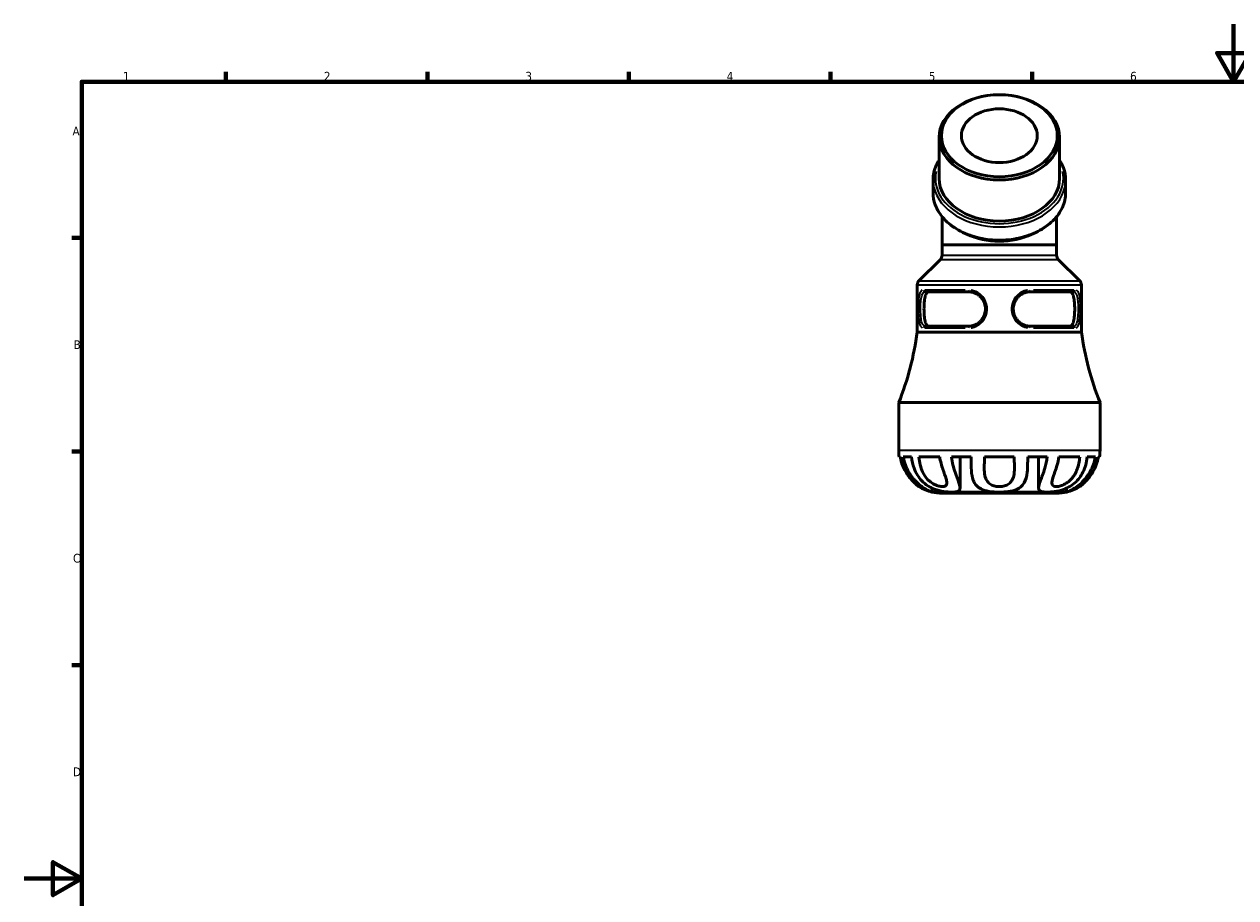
# Model space of a CAD drawing. Header units: millimetres. Extents: x 0 to 906, y -63 to 594.
# Tile 2 of 4: x 0 to 421, y 290 to 594. Entities that reach past the tile are written whole.
import ezdxf

# ---------------------------------------------------------------- set-up
doc = ezdxf.new("R2010")
doc.units = ezdxf.units.MM
for name, color, linetype, lineweight in [('Border (ANSI)', 7, 'Continuous', 70), ('Visible (ANSI)', 7, 'Continuous', 50), ('Visible Narrow (ANSI)', 7, 'Continuous', 35)]:
    doc.layers.add(name, color=color, linetype=linetype, lineweight=lineweight)
doc.styles.add('Note Text (ANSI)', font='tahoma.ttf')

# ---------------------------------------------------------------- blocks, each defined once
blk = doc.blocks.new('Borders Default Border')
at = {"layer": 'Border (ANSI)'}
for p, q in [((70.08, 574), (70.08, 577.45)), ((140.17, 574), (140.17, 577.45)), ((210.25, 574), (210.25, 577.45)), ((280.33, 574), (280.33, 577.45)), ((350.42, 574), (350.42, 577.45)), ((20, 519.75), (16.55, 519.75)), ((20, 445.5), (16.55, 445.5)), ((20, 371.25), (16.55, 371.25))]:
    blk.add_line(p, q, dxfattribs=at)
at = {"layer": 'Border (ANSI)', "flags": 128}
for points in [[(420.5, 594), (420.5, 574), (414.73, 584), (426.27, 584), (420.5, 574)], [(20, 20), (20, 574), (821, 574), (821, 20), (20, 20)], [(0, 297), (20, 297), (10, 302.77), (10, 291.23), (20, 297)]]:
    blk.add_lwpolyline(points, dxfattribs=at)
at = {"layer": 'Border (ANSI)', "color": 230, "true_color": 0xff0080, "char_height": 3.05, "attachment_point": 7, "style": 'Note Text (ANSI)'}
for s, insert in [('1', (34.35, 574.4)), ('2', (104.2, 574.4)), ('3', (174.26, 574.34)), ('4', (244.23, 574.4)), ('5', (314.48, 574.34)), ('6', (384.49, 574.34)), ('A', (16.78, 555.35)), ('B', (17.15, 481.1)), ('C', (16.95, 406.8)), ('D', (16.96, 332.6))]:
    blk.add_mtext(s, dxfattribs=dict(at, insert=insert))

msp = doc.modelspace()

# ---------------------------------------------------------------- linework, layer by layer
at = {"layer": 'Visible (ANSI)'}
for p, q in [((318.076, 554.689), (318.076, 540.405)), ((359.986, 554.689), (359.986, 540.405)), ((315.981, 539.839), (315.981, 535.455)), ((362.082, 539.839), (362.082, 535.455)), ((319.124, 517.37), (319.124, 513.685)), ((319.124, 517.37), (319.278, 517.37)), ((319.278, 517.37), (358.914, 517.37)), ((358.914, 517.37), (358.938, 517.37)), ((358.938, 517.37), (358.938, 513.685)), ((318.538, 512.27), (311.088, 504.821)), ((359.524, 512.27), (366.974, 504.821)), ((310.503, 503.406), (310.503, 486.97)), ((367.56, 503.406), (367.56, 486.97)), ((328.451, 500.97), (313.292, 500.97)), ((364.77, 500.97), (349.611, 500.97)), ((313.292, 489.07), (328.451, 489.07)), ((349.611, 489.07), (364.77, 489.07)), ((310.503, 486.97), (367.56, 486.97)), ((304.031, 462.47), (374.031, 462.47)), ((304.031, 462.47), (304.031, 445.97)), ((374.031, 462.47), (374.031, 445.97)), ((304.602, 443.57), (304.224, 443.57)), ((308.461, 443.57), (305.647, 443.57)), ((318.304, 443.57), (311.069, 443.57)), ((329.182, 443.57), (322.389, 443.57)), ((325.37, 432.807), (325.37, 443.57)), ((329.181, 442.88), (329.181, 443.57)), ((344.147, 443.57), (333.915, 443.57)), ((355.673, 443.57), (348.88, 443.57)), ((348.881, 442.88), (348.881, 443.57)), ((352.693, 432.807), (352.693, 443.57)), ((366.994, 443.57), (359.758, 443.57)), ((372.415, 443.57), (369.602, 443.57)), ((373.838, 443.57), (373.46, 443.57)), ((315.631, 431.361), (315.631, 432.755)), ((315.631, 431.361), (322.485, 431.361)), ((319.031, 430.97), (359.031, 430.97)), ((322.485, 431.361), (339.031, 431.361)), ((339.031, 431.361), (355.578, 431.361)), ((355.578, 431.361), (362.431, 431.361)), ((362.431, 431.361), (362.431, 432.755))]:
    msp.add_line(p, q, dxfattribs=at)
for centre, radius, start, end in [((317.124, 513.685), 2, 315, 0), ((360.938, 513.685), 2, 180, 225), ((312.503, 503.406), 2, 135, 180), ((365.56, 503.406), 2, 0, 45), ((207.55, 501.059), 103.912, 338.2005, 352.20765), ((470.512, 501.059), 103.912, 187.79235, 201.7995), ((319.031, 445.97), 15, 180, 189.2069), ((359.031, 445.97), 15, 350.7931, 0), ((319.031, 445.97), 15, 237.76905, 256.8991), ((319.031, 445.97), 15, 256.8991, 270), ((359.031, 445.97), 15, 270, 283.1009), ((359.031, 445.97), 15, 283.1009, 302.23095)]:
    msp.add_arc(centre, radius, start, end, dxfattribs=at)
for centre, major_axis in [((339.031, 554.689), (-20.955, 0)), ((339.031, 555.254), (-20.155, 0)), ((339.031, 555.254), (-13.202, 0))]:
    msp.add_ellipse(centre, major_axis=major_axis, ratio=0.7071068, dxfattribs=at)
for centre, major_axis, start_param, end_param in [((339.031, 540.405), (20.955, 0), 3.1415927, 6.2831853), ((339.031, 532.627), (-19.907, 0), 0.9675733, 2.1740193)]:
    msp.add_ellipse(centre, major_axis=major_axis, ratio=0.7071068, start_param=start_param, end_param=end_param, dxfattribs=at)
for points, knots in [([(315.981, 539.839), (315.981, 541.579), (316.366, 543.317), (317.384, 545.568), (317.707, 546.164), (318.076, 546.742)], [3.14159265, 3.14159265, 3.14159265, 3.14159265, 3.45104533, 3.45104533, 3.56554661, 3.56554661, 3.56554661, 3.56554661]), ([(359.986, 546.742), (360.526, 545.897), (360.967, 545.017), (361.818, 542.725), (362.082, 541.283), (362.082, 539.839)], [5.85923135, 5.85923135, 5.85923135, 5.85923135, 6.02647644, 6.02647644, 6.28318531, 6.28318531, 6.28318531, 6.28318531]), ([(362.082, 535.455), (362.082, 533.716), (361.697, 531.978), (360.199, 528.665), (359.077, 527.094), (356.196, 524.264), (354.424, 523.011), (350.416, 520.963), (348.177, 520.172), (343.465, 519.134), (340.993, 518.887), (336.066, 518.964), (333.611, 519.287), (328.964, 520.471), (326.772, 521.333), (322.875, 523.517), (321.17, 524.837), (318.436, 527.806), (317.403, 529.45), (316.245, 532.57), (315.981, 534.012), (315.981, 535.455)], [6.2831853, 6.2831853, 6.2831853, 6.2831853, 6.592638, 6.592638, 6.9070075, 6.9070075, 7.2281923, 7.2281923, 7.5519446, 7.5519446, 7.8759886, 7.8759886, 8.1999802, 8.1999802, 8.5240289, 8.5240289, 8.8476291, 8.8476291, 9.1680691, 9.1680691, 9.424778, 9.424778, 9.424778, 9.424778]), ([(319.124, 517.37), (319.124, 519.9), (319.124, 522.462), (319.124, 525.62), (319.124, 526.371), (319.124, 527.105)], [0, 0, 0, 0, 0.75893026, 0.75893026, 0.99991221, 0.99991221, 0.99991221, 0.99991221]), ([(358.938, 527.105), (358.938, 526.788), (358.938, 526.468), (358.938, 523.843), (358.938, 521.36), (358.938, 518.378), (358.938, 517.874), (358.938, 517.37)], [0.6546728, 0.6546728, 0.6546728, 0.6546728, 0.7589303, 0.7589303, 1.504151, 1.504151, 1.6553025, 1.6553025, 1.6553025, 1.6553025]), ([(314.532, 500.97), (314.238, 500.97), (313.957, 500.825), (313.499, 500.22), (313.321, 499.761), (313.068, 498.7), (312.976, 498.031), (312.86, 496.565), (312.835, 495.767), (312.835, 495.02)], [2.74833657, 2.74833657, 2.74833657, 2.74833657, 2.97487679, 2.97487679, 3.20141701, 3.20141701, 3.42562076, 3.42562076, 3.64982451, 3.64982451, 3.64982451, 3.64982451]), ([(328.451, 489.07), (328.748, 489.07), (329.049, 489.095), (329.639, 489.196), (329.929, 489.27), (330.493, 489.464), (330.768, 489.584), (331.298, 489.866), (331.553, 490.028), (332.038, 490.393), (332.268, 490.595), (332.697, 491.036), (332.896, 491.275), (333.257, 491.783), (333.418, 492.053), (333.698, 492.616), (333.817, 492.909), (334.007, 493.512), (334.078, 493.822), (334.171, 494.448), (334.193, 494.765), (334.186, 495.399), (334.158, 495.715), (334.052, 496.34), (333.974, 496.648), (333.772, 497.247), (333.647, 497.539), (333.355, 498.097), (333.187, 498.364), (332.814, 498.867), (332.609, 499.102), (332.169, 499.535), (331.933, 499.733), (331.439, 500.087), (331.18, 500.243), (330.647, 500.511), (330.372, 500.623), (329.552, 500.884), (328.997, 500.97), (328.451, 500.97)], [0, 0, 0, 0, 0.1093392, 0.1093392, 0.215644, 0.215644, 0.3201247, 0.3201247, 0.423952, 0.423952, 0.5279673, 0.5279673, 0.6326239, 0.6326239, 0.7379565, 0.7379565, 0.8437707, 0.8437707, 0.9498042, 0.9498042, 1.0558754, 1.0558754, 1.1619532, 1.1619532, 1.2680243, 1.2680243, 1.374041, 1.374041, 1.4798082, 1.4798082, 1.5850542, 1.5850542, 1.6896086, 1.6896086, 1.7935541, 1.7935541, 1.8974159, 1.8974159, 2.0979374, 2.0979374, 2.0979374, 2.0979374]), ([(349.611, 500.97), (349.314, 500.97), (349.014, 500.945), (348.423, 500.844), (348.133, 500.77), (347.569, 500.576), (347.294, 500.456), (346.764, 500.174), (346.509, 500.012), (346.024, 499.647), (345.794, 499.445), (345.365, 499.004), (345.166, 498.765), (344.806, 498.257), (344.644, 497.987), (344.364, 497.424), (344.246, 497.131), (344.056, 496.528), (343.985, 496.219), (343.892, 495.592), (343.87, 495.275), (343.876, 494.642), (343.905, 494.325), (344.011, 493.701), (344.088, 493.393), (344.29, 492.793), (344.415, 492.502), (344.707, 491.943), (344.875, 491.676), (345.248, 491.173), (345.453, 490.938), (345.894, 490.505), (346.129, 490.307), (346.624, 489.953), (346.882, 489.797), (347.416, 489.529), (347.691, 489.417), (348.51, 489.156), (349.066, 489.07), (349.611, 489.07)], [0, 0, 0, 0, 0.1093443, 0.1093443, 0.2156387, 0.2156387, 0.3201142, 0.3201142, 0.4239391, 0.4239391, 0.5279531, 0.5279531, 0.6326106, 0.6326106, 0.7379415, 0.7379415, 0.8437583, 0.8437583, 0.9497892, 0.9497892, 1.0558621, 1.0558621, 1.1619392, 1.1619392, 1.2680092, 1.2680092, 1.3740285, 1.3740285, 1.4797932, 1.4797932, 1.5850414, 1.5850414, 1.6895939, 1.6895939, 1.7935416, 1.7935416, 1.8974049, 1.8974049, 2.0979374, 2.0979374, 2.0979374, 2.0979374]), ([(365.227, 495.02), (365.227, 495.767), (365.202, 496.565), (365.087, 498.031), (364.994, 498.7), (364.741, 499.761), (364.563, 500.22), (364.106, 500.825), (363.824, 500.97), (363.53, 500.97)], [3.64982451, 3.64982451, 3.64982451, 3.64982451, 3.87402826, 3.87402826, 4.09823201, 4.09823201, 4.32477223, 4.32477223, 4.55131245, 4.55131245, 4.55131245, 4.55131245]), ([(312.835, 495.02), (312.835, 494.273), (312.86, 493.476), (312.976, 492.01), (313.068, 491.341), (313.321, 490.279), (313.499, 489.82), (313.957, 489.215), (314.238, 489.07), (314.532, 489.07)], [1.82489793, 1.82489793, 1.82489793, 1.82489793, 2.04910168, 2.04910168, 2.27330543, 2.27330543, 2.49984565, 2.49984565, 2.72638587, 2.72638587, 2.72638587, 2.72638587]), ([(363.53, 489.07), (363.824, 489.07), (364.106, 489.215), (364.563, 489.82), (364.741, 490.279), (364.994, 491.341), (365.087, 492.01), (365.202, 493.476), (365.227, 494.273), (365.227, 495.02)], [0.92340999, 0.92340999, 0.92340999, 0.92340999, 1.14995021, 1.14995021, 1.37649043, 1.37649043, 1.60069418, 1.60069418, 1.82489793, 1.82489793, 1.82489793, 1.82489793]), ([(304.602, 443.57), (304.78, 442.526), (305.071, 441.505), (305.892, 439.442), (306.427, 438.449), (307.466, 436.877), (307.957, 436.241), (308.841, 435.235), (309.224, 434.842), (309.987, 434.122), (310.321, 433.841), (310.791, 433.462), (310.943, 433.348), (311.022, 433.289), (311.031, 433.281), (311.031, 433.281)], [-3.4963885, -3.4963885, -3.4963885, -3.4963885, -3.1659234, -3.1659234, -2.799124, -2.799124, -2.5207088, -2.5207088, -2.308665, -2.308665, -2.0691348, -2.0691348, -1.8485518, -1.8485518, -1.7781324, -1.7781324, -1.7781324, -1.7781324]), ([(315.631, 431.361), (315.631, 431.361), (315.548, 431.387), (315.121, 431.541), (314.656, 431.719), (313.542, 432.298), (312.972, 432.636), (311.776, 433.491), (311.173, 433.983), (309.501, 435.576), (308.457, 436.837), (306.683, 439.857), (305.977, 441.628), (305.647, 443.57)], [-2.4762052, -2.4762052, -2.4762052, -2.4762052, -2.2157553, -2.2157553, -1.7971814, -1.7971814, -1.4677438, -1.4677438, -1.1558818, -1.1558818, -0.591089, -0.591089, 0, 0, 0, 0]), ([(308.461, 443.57), (308.622, 442.205), (308.923, 440.882), (310.007, 437.956), (310.9, 436.486), (312.7, 434.614), (313.409, 434.034), (314.919, 433.076), (315.69, 432.698), (317.563, 431.991), (318.642, 431.738), (320.709, 431.422), (321.667, 431.361), (322.485, 431.361)], [-2.156264, -2.156264, -2.156264, -2.156264, -1.7700553, -1.7700553, -1.2480858, -1.2480858, -0.9674311, -0.9674311, -0.7086191, -0.7086191, -0.3641404, -0.3641404, -0.0170242, -0.0170242, -0.0170242, -0.0170242]), ([(318.304, 443.57), (318.533, 442.016), (318.957, 440.581), (319.828, 438.005), (320.252, 436.918), (320.656, 435.519), (320.755, 435.068), (320.781, 434.323), (320.722, 434.027), (320.412, 433.578), (320.173, 433.427), (319.533, 433.272), (319.153, 433.261), (318.281, 433.369), (317.802, 433.487), (316.724, 433.882), (316.144, 434.174), (315.048, 434.9), (314.547, 435.324), (313.418, 436.51), (312.833, 437.363), (311.646, 439.894), (311.247, 441.642), (311.069, 443.57)], [-3.6123053, -3.6123053, -3.6123053, -3.6123053, -3.1321977, -3.1321977, -2.6542403, -2.6542403, -2.3910544, -2.3910544, -2.1514855, -2.1514855, -1.9215642, -1.9215642, -1.7065449, -1.7065449, -1.4892446, -1.4892446, -1.2334174, -1.2334174, -0.977933, -0.977933, -0.5872378, -0.5872378, 0, 0, 0, 0]), ([(322.485, 431.361), (323.042, 431.361), (323.531, 431.39), (324.551, 431.561), (324.968, 431.748), (325.358, 432.348), (325.403, 432.695), (325.297, 433.555), (325.164, 434.04), (324.643, 435.613), (324.136, 436.86), (323.123, 439.86), (322.625, 441.629), (322.389, 443.57)], [-2.4745527, -2.4745527, -2.4745527, -2.4745527, -2.1968639, -2.1968639, -1.7789459, -1.7789459, -1.4504304, -1.4504304, -1.1476338, -1.1476338, -0.5907111, -0.5907111, 0, 0, 0, 0]), ([(329.182, 443.57), (329.178, 441.81), (329.18, 440.194), (329.407, 437.587), (329.595, 436.505), (330.234, 434.812), (330.61, 434.164), (331.553, 433.144), (332.07, 432.758), (333.5, 432.033), (334.449, 431.769), (336.62, 431.427), (337.821, 431.361), (339.031, 431.361)], [-2.1571292, -2.1571292, -2.1571292, -2.1571292, -1.6699575, -1.6699575, -1.2703338, -1.2703338, -0.9645406, -0.9645406, -0.7062596, -0.7062596, -0.3629876, -0.3629876, 0, 0, 0, 0]), ([(344.147, 443.57), (344.188, 442.526), (344.248, 441.505), (344.298, 439.442), (344.277, 438.449), (344.025, 436.877), (343.844, 436.241), (343.321, 435.235), (343.028, 434.842), (342.228, 434.122), (341.734, 433.841), (340.695, 433.462), (340.149, 433.348), (339.04, 433.261), (338.495, 433.281), (337.428, 433.449), (336.924, 433.598), (335.933, 434.059), (335.488, 434.388), (334.79, 435.156), (334.535, 435.579), (334.062, 436.711), (333.903, 437.49), (333.709, 439.907), (333.84, 441.649), (333.915, 443.57)], [-3.4963885, -3.4963885, -3.4963885, -3.4963885, -3.1659234, -3.1659234, -2.799124, -2.799124, -2.5207088, -2.5207088, -2.308665, -2.308665, -2.0691348, -2.0691348, -1.8485518, -1.8485518, -1.6401889, -1.6401889, -1.4261373, -1.4261373, -1.1716558, -1.1716558, -0.9328422, -0.9328422, -0.585094, -0.585094, 0, 0, 0, 0]), ([(339.031, 431.361), (339.769, 431.361), (340.506, 431.387), (342.375, 431.541), (343.455, 431.719), (345.163, 432.298), (345.813, 432.636), (346.886, 433.491), (347.302, 433.983), (348.235, 435.576), (348.552, 436.837), (348.883, 439.857), (348.885, 441.628), (348.88, 443.57)], [-2.4762052, -2.4762052, -2.4762052, -2.4762052, -2.2157553, -2.2157553, -1.7971814, -1.7971814, -1.4677438, -1.4677438, -1.1558818, -1.1558818, -0.591089, -0.591089, 0, 0, 0, 0]), ([(355.673, 443.57), (355.507, 442.205), (355.204, 440.882), (354.341, 437.956), (353.754, 436.486), (353.081, 434.614), (352.889, 434.034), (352.684, 433.076), (352.661, 432.698), (352.847, 431.991), (353.132, 431.738), (354.092, 431.422), (354.76, 431.361), (355.578, 431.361)], [-2.156264, -2.156264, -2.156264, -2.156264, -1.7700553, -1.7700553, -1.2480858, -1.2480858, -0.9674311, -0.9674311, -0.7086191, -0.7086191, -0.3641404, -0.3641404, -0.0170242, -0.0170242, -0.0170242, -0.0170242]), ([(355.578, 431.361), (356.134, 431.361), (356.757, 431.39), (358.437, 431.561), (359.533, 431.748), (361.527, 432.348), (362.384, 432.695), (363.955, 433.555), (364.651, 434.04), (366.449, 435.613), (367.394, 436.86), (368.872, 439.86), (369.372, 441.629), (369.602, 443.57)], [-2.4745527, -2.4745527, -2.4745527, -2.4745527, -2.1968639, -2.1968639, -1.7789459, -1.7789459, -1.4504304, -1.4504304, -1.1476338, -1.1476338, -0.5907111, -0.5907111, 0, 0, 0, 0]), ([(366.994, 443.57), (366.85, 442.016), (366.563, 440.581), (365.612, 438.005), (364.968, 436.918), (363.726, 435.519), (363.225, 435.068), (362.169, 434.323), (361.633, 434.027), (360.56, 433.578), (360.043, 433.427), (359.115, 433.272), (358.714, 433.261), (358.043, 433.369), (357.785, 433.487), (357.395, 433.882), (357.301, 434.174), (357.285, 434.9), (357.363, 435.324), (357.68, 436.51), (357.993, 437.363), (358.889, 439.894), (359.474, 441.642), (359.758, 443.57)], [-3.6123053, -3.6123053, -3.6123053, -3.6123053, -3.1321977, -3.1321977, -2.6542403, -2.6542403, -2.3910544, -2.3910544, -2.1514855, -2.1514855, -1.9215642, -1.9215642, -1.7065449, -1.7065449, -1.4892446, -1.4892446, -1.2334174, -1.2334174, -0.977933, -0.977933, -0.5872378, -0.5872378, 0, 0, 0, 0]), ([(372.415, 443.57), (372.117, 441.81), (371.509, 440.194), (370.085, 437.587), (369.307, 436.505), (367.793, 434.812), (367.1, 434.164), (365.83, 433.144), (365.266, 432.758), (364.062, 432.033), (363.489, 431.769), (362.656, 431.427), (362.431, 431.361), (362.431, 431.361)], [-2.1571292, -2.1571292, -2.1571292, -2.1571292, -1.6699575, -1.6699575, -1.2703338, -1.2703338, -0.9645406, -0.9645406, -0.7062596, -0.7062596, -0.3629876, -0.3629876, 0, 0, 0, 0]), ([(367.031, 433.281), (367.031, 433.281), (367.068, 433.309), (367.252, 433.449), (367.445, 433.598), (367.998, 434.059), (368.37, 434.388), (369.146, 435.156), (369.537, 435.579), (370.477, 436.711), (371.04, 437.49), (372.442, 439.907), (373.134, 441.649), (373.46, 443.57)], [-1.7781324, -1.7781324, -1.7781324, -1.7781324, -1.6401889, -1.6401889, -1.4261373, -1.4261373, -1.1716558, -1.1716558, -0.9328422, -0.9328422, -0.585094, -0.585094, 0, 0, 0, 0])]:
    msp.add_open_spline(points, degree=3, knots=knots, dxfattribs=at)
at = {"layer": 'Visible Narrow (ANSI)'}
for p, q in [((318.79, 512.27), (359.272, 512.27)), ((319.369, 513.685), (358.693, 513.685)), ((310.854, 503.406), (367.209, 503.406)), ((311.432, 504.821), (366.63, 504.821)), ((313.094, 501.67), (327.15, 501.67)), ((350.912, 501.67), (364.968, 501.67)), ((327.15, 488.37), (313.094, 488.37)), ((364.968, 488.37), (350.912, 488.37)), ((304.462, 445.97), (373.6, 445.97))]:
    msp.add_line(p, q, dxfattribs=at)
for centre, major_axis, ratio, start_param, end_param in [((339.031, 540.405), (22.25, 0), 0.7071068, 2.9900435, 6.4347344), ((339.031, 539.839), (23.051, 0), 0.7071068, 3.2986723, 6.1261057), ((339.031, 535.455), (23.051, 0), 0.7071068, 3.2986723, 6.1261057), ((313.292, 501.67), (0, -0.7), 0.9249073, 4.7909288, 6.2046455), ((328.451, 501.67), (0, -0.7), 0.3801926, 4.7909288, 6.2046455), ((349.611, 501.67), (0, -0.7), 0.3801926, 0.0785398, 1.4922565), ((364.77, 501.67), (0, -0.7), 0.9249073, 0.0785398, 1.4922565), ((313.292, 488.37), (0, 0.7), 0.9249073, 0.0785398, 1.4922565), ((328.451, 488.37), (0, 0.7), 0.3801926, 0.0785398, 1.4922565), ((349.611, 488.37), (0, 0.7), 0.3801926, 4.7909288, 6.2046455), ((364.77, 488.37), (0, 0.7), 0.9249073, 4.7909288, 6.2046455)]:
    msp.add_ellipse(centre, major_axis=major_axis, ratio=ratio, start_param=start_param, end_param=end_param, dxfattribs=at)
for points, knots in [([(312.256, 501.591), (312.227, 501.578), (312.197, 501.563), (311.933, 501.416), (311.729, 501.179), (311.341, 500.41), (311.181, 499.811), (310.938, 498.271), (310.869, 497.292), (310.805, 495.157), (310.815, 493.995), (310.934, 491.828), (311.048, 490.83), (311.467, 489.224), (311.795, 488.665), (312.239, 488.457), (312.248, 488.453), (312.256, 488.45)], [0.1048969, 0.1048969, 0.1048969, 0.1048969, 0.1303841, 0.1303841, 0.3389986, 0.3389986, 0.6101975, 0.6101975, 0.9237371, 0.9237371, 1.262129, 1.262129, 1.608734, 1.608734, 1.9856312, 1.9856312, 1.9930405, 1.9930405, 1.9930405, 1.9930405]), ([(329.183, 488.45), (329.392, 488.483), (329.601, 488.527), (331.038, 488.905), (332.201, 489.611), (333.847, 491.444), (334.393, 492.505), (334.927, 494.973), (334.782, 496.401), (333.897, 498.427), (333.414, 499.132), (332.058, 500.486), (331.11, 501.058), (329.801, 501.469), (329.493, 501.541), (329.183, 501.591)], [0.1048969, 0.1048969, 0.1048969, 0.1048969, 0.1709506, 0.1709506, 0.5635673, 0.5635673, 0.9091502, 0.9091502, 1.3203844, 1.3203844, 1.5713151, 1.5713151, 1.8953904, 1.8953904, 1.9930405, 1.9930405, 1.9930405, 1.9930405]), ([(348.879, 501.591), (348.799, 501.578), (348.718, 501.563), (347.978, 501.416), (347.33, 501.179), (345.945, 500.41), (345.243, 499.811), (344.042, 498.271), (343.594, 497.292), (343.182, 495.157), (343.26, 493.995), (343.988, 491.828), (344.651, 490.83), (346.448, 489.224), (347.615, 488.665), (348.832, 488.457), (348.856, 488.453), (348.879, 488.45)], [0.1048969, 0.1048969, 0.1048969, 0.1048969, 0.1303841, 0.1303841, 0.3389986, 0.3389986, 0.6101975, 0.6101975, 0.9237371, 0.9237371, 1.262129, 1.262129, 1.6087339, 1.6087339, 1.9856312, 1.9856312, 1.9930405, 1.9930405, 1.9930405, 1.9930405]), ([(365.806, 488.45), (365.883, 488.483), (365.957, 488.527), (366.448, 488.905), (366.745, 489.611), (367.096, 491.444), (367.181, 492.505), (367.265, 494.973), (367.247, 496.401), (367.096, 498.427), (367.008, 499.132), (366.706, 500.486), (366.459, 501.058), (366.027, 501.469), (365.92, 501.541), (365.806, 501.591)], [0.1048969, 0.1048969, 0.1048969, 0.1048969, 0.1709506, 0.1709506, 0.5635673, 0.5635673, 0.9091502, 0.9091502, 1.3203844, 1.3203844, 1.5713151, 1.5713151, 1.8953904, 1.8953904, 1.9930405, 1.9930405, 1.9930405, 1.9930405]), ([(312.932, 489.141), (312.924, 489.145), (312.916, 489.148), (312.506, 489.334), (312.207, 489.834), (311.831, 491.271), (311.732, 492.164), (311.63, 494.103), (311.621, 495.143), (311.676, 497.053), (311.735, 497.929), (311.95, 499.306), (312.094, 499.842), (312.446, 500.53), (312.633, 500.743), (312.877, 500.875), (312.904, 500.888), (312.932, 500.899)], [-1.9930405, -1.9930405, -1.9930405, -1.9930405, -1.9856312, -1.9856312, -1.608734, -1.608734, -1.262129, -1.262129, -0.9237371, -0.9237371, -0.6101975, -0.6101975, -0.3389986, -0.3389986, -0.1303841, -0.1303841, -0.1048969, -0.1048969, -0.1048969, -0.1048969]), ([(365.13, 500.899), (365.236, 500.855), (365.335, 500.79), (365.731, 500.422), (365.954, 499.911), (366.225, 498.699), (366.302, 498.069), (366.433, 496.256), (366.448, 494.978), (366.376, 492.77), (366.303, 491.82), (365.99, 490.18), (365.722, 489.549), (365.27, 489.21), (365.202, 489.171), (365.13, 489.141)], [-1.9930405, -1.9930405, -1.9930405, -1.9930405, -1.8953904, -1.8953904, -1.5713151, -1.5713151, -1.3203844, -1.3203844, -0.9091502, -0.9091502, -0.5635673, -0.5635673, -0.1709506, -0.1709506, -0.1048969, -0.1048969, -0.1048969, -0.1048969])]:
    msp.add_open_spline(points, degree=3, knots=knots, dxfattribs=at)

# ---------------------------------------------------------------- block references
msp.add_blockref('Borders Default Border', (0, 0))

doc.saveas('drawing.dxf')
